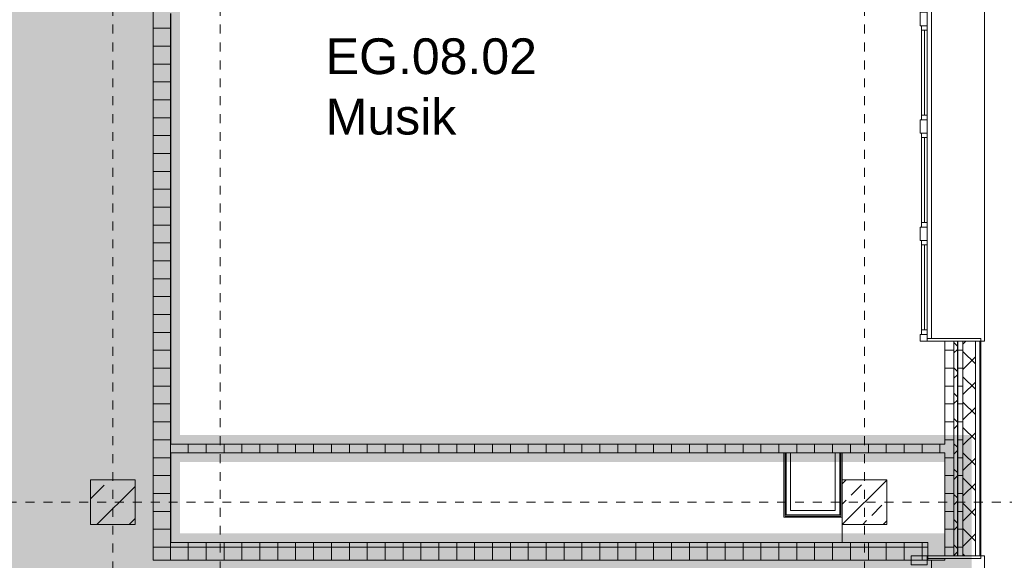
# Model space of a CAD drawing. Header units: metres. Extents: x -54 to 119, y -77 to 33.
# Tile 126 of 138: x 72.52 to 83.52, y -33.35 to -27.3. Entities that reach past the tile are written whole.
import ezdxf

# ---------------------------------------------------------------- set-up
doc = ezdxf.new("R2010")
doc.units = ezdxf.units.M
doc.linetypes.add('Rasterlinie', pattern=[0.019, 0.01, -0.003, 0.003, -0.003])
for name, color, linetype, lineweight in [('A_Detailelemente', 7, 'Continuous', 9), ('A_Fassadenelemente', 7, 'Continuous', 9), ('A_Fassadenpfosten', 7, 'Continuous', 9), ('A_Fenster', 7, 'Continuous', 9), ('A_Geschossdecken', 7, 'Continuous', 9), ('A_Raster', 7, 'Continuous', 9), ('A_Räume_Beschriftung', 7, 'Continuous', 9), ('A_Tragwerksstützen', 7, 'Continuous', 9), ('A_Tragwerksstützen_Stahlbeton', 7, 'Continuous', 18), ('A_Wände', 7, 'Continuous', 9), ('A_Wände_Schraffur', 7, 'Continuous', 18)]:
    doc.layers.add(name, color=color, linetype=linetype, lineweight=lineweight)
doc.styles.add('Arial_B', font='txt', dxfattribs={"height": 0.4})
pattern_1 = [(0, (0, 0), (0, 0.2), []), (90, (0, 0), (-0.2, 1e-17), [])]
pattern_2 = [(45, (0, 0), (-0.14142136, 0.14142136), []), (135, (0, 0), (-0.14142136, -0.14142136), [])]

# ---------------------------------------------------------------- blocks, each defined once
blk = doc.blocks.new('STB Stütze - rechteckig - STB 50 x 50-V33-BS_Übersicht_EG_BRANDSCHUTZ')
at = {"layer": 'A_Tragwerksstützen'}
h = blk.add_hatch(dxfattribs=at)
h.set_pattern_fill('FP_43', color=256, style=0, pattern_type=2)
h.set_pattern_definition([(45, (-81.956, 32.697), (-0.2283955, 0.2283955), []), (45, (-81.728, 32.697), (-0.2283955, 0.2283955), [0.161, -0.081])])
h.paths.add_polyline_path([(-0.25, -0.25), (0.25, -0.25), (0.25, 0.25), (-0.25, 0.25), (-0.25, 0.064)], flags=0)
at = {"layer": 'A_Tragwerksstützen_Stahlbeton'}
for p, q in [((0.25, 0.25), (-0.25, 0.25)), ((-0.25, 0.25), (-0.25, -0.25)), ((0.25, -0.25), (0.25, 0.25)), ((-0.25, -0.25), (0.25, -0.25))]:
    blk.add_line(p, q, dxfattribs=at)
blk = doc.blocks.new('GSH_Fassade_Fenster_1flg - GSH_Fassade_Fenster_1flg-5999952-BS_Übersicht_EG_BRANDSCHUTZ')
at = {"layer": 'A_Fassadenelemente'}
for p, q in [((-0.475, 0.015), (-0.525, 0.015)), ((-0.525, 0.015), (-0.525, -0.045)), ((-0.475, -0.045), (-0.475, 0.015)), ((-0.475, 0.015), (0.475, 0.015)), ((0.525, 0.015), (0.475, 0.015)), ((0.475, 0.015), (0.475, -0.045)), ((0.525, -0.045), (0.525, 0.015)), ((-0.525, -0.045), (-0.475, -0.045)), ((0.475, -0.015), (-0.475, -0.015)), ((0.475, -0.045), (-0.475, -0.045)), ((0.475, -0.045), (0.525, -0.045))]:
    blk.add_line(p, q, dxfattribs=at)
blk = doc.blocks.new('Pfosten rechteckig - 150x75-1310572-BS_Übersicht_EG_BRANDSCHUTZ')
at = {"layer": 'A_Fassadenpfosten'}
for p, q in [((-0.075, 0.06), (0.075, 0.06)), ((-0.075, -0.015), (-0.075, 0.06)), ((0.075, 0.06), (0.075, -0.015)), ((0.075, -0.015), (-0.075, -0.015))]:
    blk.add_line(p, q, dxfattribs=at)
blk = doc.blocks.new('Systemelement - GSH_Fassadenelement_132-132-132-5367653-BS_Übersicht_EG_BRANDSCHUTZ')
at = {"layer": 'A_Fassadenelemente'}
for p, q in [((0.6, -0.052), (-0.6, -0.052)), ((-0.6, -0.052), (-0.6, -0.06)), ((-0.6, -0.06), (0.6, -0.06)), ((0.6, -0.06), (0.6, -0.052))]:
    blk.add_line(p, q, dxfattribs=at)
blk = doc.blocks.new('Pfosten rechteckig - 75x75_Recht-1433897-BS_Übersicht_EG_BRANDSCHUTZ')
at = {"layer": 'A_Fassadenpfosten'}
for p, q in [((-0.075, 0.06), (0, 0.06)), ((-0.075, -0.015), (-0.075, 0.06)), ((0, 0.06), (0, -0.015)), ((0, -0.015), (-0.075, -0.015))]:
    blk.add_line(p, q, dxfattribs=at)
blk = doc.blocks.new('Fensterbank1 - Fensterbank-6073046-BS_Übersicht_EG_BRANDSCHUTZ')
at = {"layer": 'A_Fenster'}
for p, q in [((82.707, -26.067), (82.707, -30.867)), ((83.3, -30.897), (83.3, -26.067)), ((83.296, -30.897), (83.256, -30.897)), ((83.3, -30.897), (83.296, -30.897)), ((83.256, -33.297), (83.296, -33.297)), ((83.296, -33.297), (83.3, -33.297)), ((83.3, -36.927), (83.3, -33.297)), ((82.707, -33.347), (82.707, -36.927))]:
    blk.add_line(p, q, dxfattribs=at)
blk = doc.blocks.new('Metal_Verkleidung - Metal_Verkleidung-6154593-BS_Übersicht_EG_BRANDSCHUTZ')
at = {"layer": 'A_Wände', "lineweight": 18}
for p, q in [((83.256, -30.867), (82.656, -30.867)), ((82.656, -30.867), (82.656, -30.897)), ((82.656, -30.897), (83.256, -30.897)), ((83.256, -30.897), (83.256, -30.867)), ((83.256, -33.297), (82.656, -33.297)), ((82.656, -33.297), (82.656, -33.327)), ((82.656, -33.327), (83.256, -33.327)), ((83.256, -33.327), (83.256, -33.297))]:
    blk.add_line(p, q, dxfattribs=at)
blk = doc.blocks.new('Pfosten rechteckig - 100x176-6362354-BS_Übersicht_EG_BRANDSCHUTZ')
at = {"layer": 'A_Fassadenpfosten'}
for p, q in [((-0.1, 0.1105), (0, 0.1105)), ((-0.1, -0.0655), (-0.1, 0.1105)), ((0, 0.1105), (0, -0.0655)), ((0, -0.0655), (-0.1, -0.0655))]:
    blk.add_line(p, q, dxfattribs=at)

msp = doc.modelspace()

# ---------------------------------------------------------------- hatches: boundary and pattern name
at = {"layer": 'A_Detailelemente', "true_color": 0x499c4b}
h = msp.add_hatch(color=95, dxfattribs=at)
h.paths.add_polyline_path([(71.851, -47.637), (74.016, -47.637), (74.016, -42.797), (82.506, -42.797), (82.506, -33.347), (73.966, -33.347), (73.966, -3.373), (28.666, -3.373), (28.666, -33.147), (19.556, -33.147), (19.556, -32.109), (13.091, -32.109), (13.091, -43.997), (38.176, -43.997), (38.176, -47.637), (70.641, -47.637)], flags=0)
h.paths.add_polyline_path([(47.781, -39.443), (47.781, -39.443), (47.806, -39.443)], flags=0)
h.paths.add_polyline_path([(24.206, -38.847), (24.206, -38.547), (24.506, -38.547), (24.266, -38.607), (24.26, -38.632)], flags=0)
h.paths.add_polyline_path([(79.406, -38.847), (79.406, -38.547), (79.706, -38.547), (79.466, -38.607), (79.417, -38.802)], flags=0)
h.paths.add_polyline_path([(33.306, -38.447), (33.306, -38.147), (33.606, -38.147), (33.366, -38.207), (33.307, -38.442)], flags=0)
h.paths.add_polyline_path([(79.406, -37.647), (79.406, -37.347), (79.706, -37.347), (79.466, -37.407)], flags=0)
h.paths.add_polyline_path([(24.206, -37.647), (24.206, -37.347), (24.506, -37.347), (24.266, -37.407), (24.229, -37.555)], flags=0)
h.paths.add_polyline_path([(79.406, -36.447), (79.406, -36.147), (79.706, -36.147), (79.466, -36.207)], flags=0)
h.paths.add_polyline_path([(24.206, -36.447), (24.206, -36.147), (24.506, -36.147), (24.266, -36.207), (24.264, -36.213)], flags=0)
h.paths.add_polyline_path([(30.246, -35.126), (30.246, -35.126), (30.401, -35.126)], flags=0)
h.paths.add_polyline_path([(38.456, -33.137), (38.456, -32.947), (38.656, -32.947), (38.494, -32.985), (38.46, -33.12)], flags=0)
h.paths.add_polyline_path([(66.456, -27.057), (66.456, -26.857), (66.647, -26.859), (66.496, -26.897)], flags=0)
h.paths.add_polyline_path([(66.456, -26.597), (66.456, -26.397), (66.656, -26.397), (66.496, -26.437), (66.46, -26.582)], flags=0)
h.paths.add_polyline_path([(66.106, -9.197), (66.106, -8.997), (66.302, -8.998), (66.146, -9.037)], flags=0)
h.paths.add_polyline_path([(45.256, -9.017), (45.256, -8.817), (45.456, -8.817), (45.296, -8.857)], flags=0)
h.paths.add_polyline_path([(66.106, -8.547), (66.106, -8.297), (66.306, -8.297), (66.146, -8.337), (66.108, -8.538)], flags=0)
h.paths.add_polyline_path([(45.256, -8.417), (45.256, -8.217), (45.456, -8.217), (45.296, -8.257)], flags=0)
at = {"layer": 'A_Detailelemente', "true_color": 0xebdb14}
h = msp.add_hatch(color=40, dxfattribs=at)
h.paths.add_polyline_path([(82.545, -33.447), (83.156, -33.447), (83.156, -31.947), (74.306, -31.947), (74.306, -8.954), (74.267, -9.177), (74.267, -8.777), (74.306, -8.777), (74.306, -8.426), (74.267, -8.617), (74.267, -8.267), (74.506, -8.267), (74.506, -8.282), (74.327, -8.327), (74.322, -8.347), (82.556, -8.347), (82.556, -7.947), (74.086, -7.947), (74.086, -7.847), (73.966, -7.847), (73.966, -33.347), (82.506, -33.347), (82.506, -33.447), (82.531, -33.447)], flags=0)
h.paths.add_polyline_path([(74.324, -33.047), (74.306, -33.047), (74.306, -32.247), (82.856, -32.247), (82.856, -33.047), (76.356, -33.047)], flags=0)
at = {"layer": 'A_Tragwerksstützen'}
h = msp.add_hatch(dxfattribs=at)
h.set_pattern_fill('FP_4', color=256, style=0, pattern_type=2)
h.set_pattern_definition([(45, (0, 0), (-0.3592102, 0.3592102), []), (45, (0.359, 0), (-0.3592102, 0.3592102), [0.254, -0.254])])
h.paths.add_polyline_path([(73.806, -32.947), (73.806, -32.447), (73.306, -32.447), (73.306, -32.947)], flags=0)
at = {"layer": 'A_Wände_Schraffur', "lineweight": 9}
h = msp.add_hatch(dxfattribs=at)
h.set_pattern_fill('FP_1', color=256, style=0, pattern_type=2)
h.set_pattern_definition(pattern_1)
h.paths.add_polyline_path([(74.206, -33.147), (74.206, -27.237), (74.006, -27.237), (74.006, -33.147), (74.105, -33.147)], flags=0)
h = msp.add_hatch(dxfattribs=at)
h.set_pattern_fill('FP_1', color=256, style=0, pattern_type=2)
h.set_pattern_definition(pattern_1)
h.paths.add_polyline_path([(82.956, -33.297), (82.956, -30.897), (82.856, -30.897), (82.856, -33.297)], flags=0)
h = msp.add_hatch(dxfattribs=at)
h.set_pattern_fill('FP_2', color=256, style=0, pattern_type=2)
h.set_pattern_definition(pattern_2)
h.paths.add_polyline_path([(82.956, -33.297), (82.996, -33.297), (82.996, -30.897), (82.956, -30.897), (82.956, -33.18)], flags=0)
h = msp.add_hatch(dxfattribs=at)
h.set_pattern_fill('FP_1', color=256, style=0, pattern_type=2)
h.set_pattern_definition(pattern_1)
h.paths.add_polyline_path([(83.044, -33.297), (83.056, -33.297), (83.056, -30.897), (82.996, -30.897), (82.996, -33.297), (83.028, -33.297)], flags=0)
h = msp.add_hatch(dxfattribs=at)
h.set_pattern_fill('FP_2', color=256, style=0, pattern_type=2)
h.set_pattern_definition(pattern_2)
h.paths.add_polyline_path([(83.056, -33.297), (83.196, -33.297), (83.196, -30.897), (83.056, -30.897), (83.056, -33.047)], flags=0)
h = msp.add_hatch(dxfattribs=at)
h.set_pattern_fill('FP_1', color=256, style=0, pattern_type=2)
h.set_pattern_definition(pattern_1)
h.paths.add_polyline_path([(81.056, -32.147), (82.856, -32.147), (82.856, -32.047), (74.206, -32.047), (74.206, -32.147), (80.868, -32.147)], flags=0)
h = msp.add_hatch(dxfattribs=at)
h.set_pattern_fill('FP_1', color=256, style=0, pattern_type=2)
h.set_pattern_definition(pattern_1)
h.paths.add_polyline_path([(81.995, -33.347), (82.666, -33.347), (82.664, -33.147), (74.006, -33.147), (74.006, -33.347), (81.771, -33.347)], flags=0)

# ---------------------------------------------------------------- linework, layer by layer
at = {"layer": 'A_Geschossdecken'}
for p, q in [((81.706, -32.947), (81.706, -33.147)), ((82.856, -33.347), (82.856, -33.327)), ((82.666, -33.347), (82.856, -33.347))]:
    msp.add_line(p, q, dxfattribs=at)
at = {"layer": 'A_Raster', "linetype": 'Rasterlinie'}
for p, q in [((73.556, -66.66), (73.556, 31.784)), ((74.756, -66.66), (74.756, 31.784)), ((81.956, -66.66), (81.956, 31.784)), ((6.581, -32.697), (94.587, -32.697))]:
    msp.add_line(p, q, dxfattribs=at)
at = {"layer": 'A_Tragwerksstützen', "lineweight": 18}
for p, q in [((73.806, -32.447), (73.306, -32.447)), ((73.306, -32.447), (73.306, -32.947)), ((73.806, -32.947), (73.806, -32.447)), ((73.306, -32.947), (73.806, -32.947))]:
    msp.add_line(p, q, dxfattribs=at)
at = {"layer": 'A_Wände', "lineweight": 18}
for p, q in [((74.006, -26.157), (74.006, -33.347)), ((74.206, -32.047), (74.206, -27.237)), ((82.856, -30.897), (82.856, -32.047)), ((83.196, -30.897), (82.856, -30.897)), ((83.056, -33.297), (83.056, -30.897)), ((83.196, -33.297), (83.196, -30.897)), ((82.856, -32.047), (74.206, -32.047)), ((74.206, -33.147), (74.206, -32.147)), ((74.206, -32.147), (81.056, -32.147)), ((81.056, -32.147), (81.056, -32.864)), ((81.131, -32.147), (81.631, -32.147)), ((81.131, -32.789), (81.131, -32.147)), ((81.631, -32.147), (81.631, -32.789)), ((81.706, -32.147), (82.856, -32.147)), ((81.706, -32.447), (81.706, -32.147)), ((82.856, -32.147), (82.856, -33.297)), ((81.631, -32.789), (81.131, -32.789)), ((81.056, -32.864), (81.706, -32.864)), ((82.666, -33.147), (74.206, -33.147)), ((82.666, -33.347), (82.666, -33.147)), ((82.856, -33.297), (83.196, -33.297)), ((74.006, -33.347), (82.666, -33.347))]:
    msp.add_line(p, q, dxfattribs=at)
at = {"layer": 'A_Wände'}
for p, q in [((82.956, -33.297), (82.956, -30.897)), ((82.996, -33.297), (82.996, -30.897)), ((81.131, -32.147), (81.056, -32.147)), ((81.069, -32.852), (81.069, -32.147)), ((81.081, -32.839), (81.081, -32.147)), ((81.706, -32.147), (81.631, -32.147)), ((81.681, -32.839), (81.681, -32.147)), ((81.694, -32.852), (81.694, -32.147)), ((81.694, -32.852), (81.069, -32.852)), ((81.681, -32.839), (81.081, -32.839))]:
    msp.add_line(p, q, dxfattribs=at)

# ---------------------------------------------------------------- block references
at = {"layer": 'A_Fassadenelemente'}
for name, p, rotation in [('GSH_Fassade_Fenster_1flg - GSH_Fassade_Fenster_1flg-5999952-BS_Übersicht_EG_BRANDSCHUTZ', (82.641, -27.897), 270), ('GSH_Fassade_Fenster_1flg - GSH_Fassade_Fenster_1flg-5999952-BS_Übersicht_EG_BRANDSCHUTZ', (82.641, -29.097), 270), ('GSH_Fassade_Fenster_1flg - GSH_Fassade_Fenster_1flg-5999952-BS_Übersicht_EG_BRANDSCHUTZ', (82.641, -30.297), 270), ('Systemelement - GSH_Fassadenelement_132-132-132-5367653-BS_Übersicht_EG_BRANDSCHUTZ', (83.196, -31.497), 90), ('Systemelement - GSH_Fassadenelement_132-132-132-5367653-BS_Übersicht_EG_BRANDSCHUTZ', (83.196, -32.697), 90)]:
    msp.add_blockref(name, p, dxfattribs=dict(at, rotation=rotation))
at = {"layer": 'A_Fassadenpfosten', "extrusion": (0, 0, -1)}
for name, p, rotation in [('Pfosten rechteckig - 150x75-1310572-BS_Übersicht_EG_BRANDSCHUTZ', (-82.641, -27.297), 270), ('Pfosten rechteckig - 150x75-1310572-BS_Übersicht_EG_BRANDSCHUTZ', (-82.641, -28.497), 270), ('Pfosten rechteckig - 150x75-1310572-BS_Übersicht_EG_BRANDSCHUTZ', (-82.641, -29.697), 270), ('Pfosten rechteckig - 75x75_Recht-1433897-BS_Übersicht_EG_BRANDSCHUTZ', (-82.641, -30.897), 270), ('Pfosten rechteckig - 100x176-6362354-BS_Übersicht_EG_BRANDSCHUTZ', (-82.546, -33.297), 90)]:
    msp.add_blockref(name, p, dxfattribs=dict(at, rotation=rotation))
at = {"layer": 'A_Fenster'}
msp.add_blockref('Fensterbank1 - Fensterbank-6073046-BS_Übersicht_EG_BRANDSCHUTZ', (0, 0), dxfattribs=at)
at = {"layer": 'A_Tragwerksstützen'}
msp.add_blockref('STB Stütze - rechteckig - STB 50 x 50-V33-BS_Übersicht_EG_BRANDSCHUTZ', (81.956, -32.697), dxfattribs=at)
at = {"layer": 'A_Wände'}
msp.add_blockref('Metal_Verkleidung - Metal_Verkleidung-6154593-BS_Übersicht_EG_BRANDSCHUTZ', (0, 0), dxfattribs=at)

# ---------------------------------------------------------------- texts
at = {"layer": 'A_Räume_Beschriftung', "char_height": 0.4, "attachment_point": 1, "style": 'Arial_B'}
for s, insert, width in [('EG.08.02', (75.936, -27.513), 2.91814), ('Musik', (75.936, -28.188), 1.97215)]:
    msp.add_mtext(s, dxfattribs=dict(at, insert=insert, width=width))

doc.saveas('drawing.dxf')
